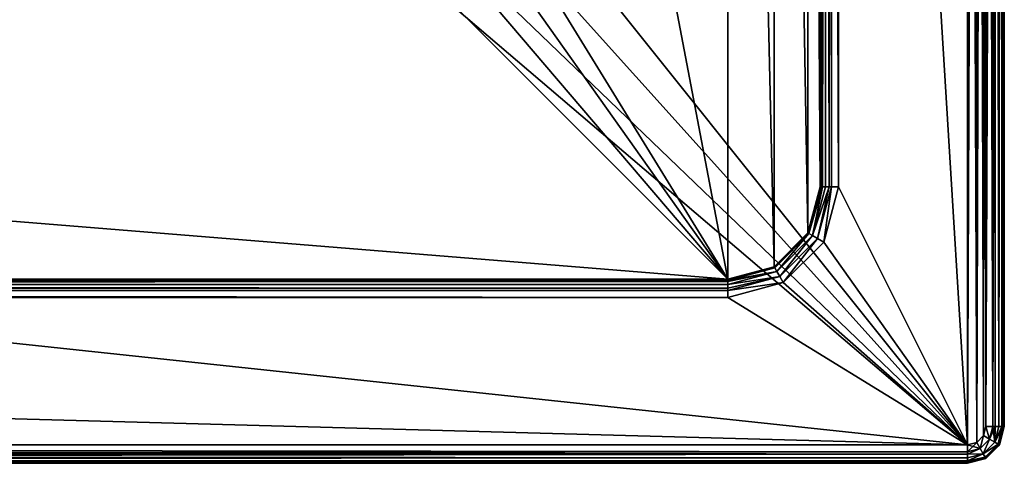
# Model space of a CAD drawing. Header units: millimetres. Extents: x -54 to 256, y -65 to 65.
# Tile 6 of 9: x 203 to 256, y -65 to -41. Entities that reach past the tile are written whole.
import ezdxf

# ---------------------------------------------------------------- set-up
doc = ezdxf.new("R2010")
doc.units = ezdxf.units.MM
doc.header["$LTSCALE"] = 25.4
doc.layers.get('0').update_dxf_attribs({"true_color": 0xff5454})

# ---------------------------------------------------------------- blocks, each defined once
blk = doc.blocks.new('GIPSY-PROSTOK_T-S-2206.STL')
at = {"color": 7, "true_color": 0xf3eeee}
mesh = blk.add_polyface(dxfattribs=at)
corners = [(-52.866, -63.5, 86.549), (-53, 63, 86.549), (-53, -63, 86.549), (-52.866, 63.5, 86.549), (-52.5, -63.866, 86.549), (-52.5, 63.866, 86.549), (-52, -64, 86.549), (-52, 64, 86.549), (-45, -50, 86.549), (-44.196, -53, 86.549), (-42, -55.196, 86.549), (-39, -56, 86.549), (254, -64, 86.549), (241, -56, 86.549), (244, -55.196, 86.549), (246.196, -53, 86.549), (247, -50, 86.549), (247, 50, 86.549), (-39, 56, 86.549), (254, 64, 86.549), (-42, 55.196, 86.549), (-44.196, 53, 86.549), (-45, 50, 86.549), (241, 56, 86.549), (244, 55.196, 86.549), (246.196, 53, 86.549), (254.5, -63.866, 86.549), (254.5, 63.866, 86.549), (254.866, -63.5, 86.549), (254.866, 63.5, 86.549), (255, -63, 86.549), (255, 63, 86.549)]
mesh.append_faces([[corners[k] for k in face] for face in [(0, 1, 2), (29, 30, 31)]], dxfattribs={"vtx0": -1, "color": 7})
mesh.append_faces([[corners[k] for k in face] for face in [(1, 0, 3), (3, 4, 5), (5, 6, 7), (8, 6, 9), (9, 6, 10), (10, 6, 11), (11, 12, 13), (13, 12, 14), (14, 12, 15), (15, 12, 16), (16, 12, 17), (7, 18, 19), (18, 7, 20), (20, 7, 21), (21, 7, 22), (22, 7, 8), (19, 26, 27), (27, 28, 29)]], dxfattribs={"vtx0": -1, "vtx1": -1, "color": 7})
mesh.append_faces([[corners[k] for k in face] for face in [(7, 6, 8), (19, 17, 12)]], dxfattribs={"vtx0": -1, "vtx1": -1, "vtx2": -1, "color": 7})
mesh.append_faces([[corners[k] for k in face] for face in [(3, 0, 4), (5, 4, 6), (11, 6, 12), (19, 18, 23), (19, 23, 24), (19, 24, 25), (19, 25, 17), (19, 12, 26), (27, 26, 28), (29, 28, 30)]], dxfattribs={"vtx0": -1, "vtx2": -1, "color": 7})
mesh = blk.add_polyface(dxfattribs=at)
corners = [(-52.866, 63.5, -13.451), (-53, -63, -13.451), (-53, 63, -13.451), (-52.866, -63.5, -13.451), (-52.5, 63.866, -13.451), (-52.5, -63.866, -13.451), (-52, 64, -13.451), (-52, -64, -13.451), (-23.196, 32, -13.451), (-21, 34.196, -13.451), (-18, 35, -13.451), (254, 64, -13.451), (-24, 29, -13.451), (220, 35, -13.451), (223, 34.196, -13.451), (225.196, 32, -13.451), (226, 29, -13.451), (226, -29, -13.451), (-18, -35, -13.451), (254, -64, -13.451), (-21, -34.196, -13.451), (-23.196, -32, -13.451), (-24, -29, -13.451), (220, -35, -13.451), (223, -34.196, -13.451), (225.196, -32, -13.451), (254.5, 63.866, -13.451), (254.5, -63.866, -13.451), (254.866, 63.5, -13.451), (254.866, -63.5, -13.451), (255, 63, -13.451), (255, -63, -13.451)]
mesh.append_faces([[corners[k] for k in face] for face in [(0, 1, 2), (29, 30, 31)]], dxfattribs={"vtx0": -1, "color": 7})
mesh.append_faces([[corners[k] for k in face] for face in [(1, 0, 3), (3, 4, 5), (5, 6, 7), (8, 6, 9), (9, 6, 10), (10, 11, 13), (13, 11, 14), (14, 11, 15), (15, 11, 16), (16, 11, 17), (7, 18, 19), (18, 7, 20), (20, 7, 21), (21, 7, 22), (22, 7, 12), (19, 26, 27), (27, 28, 29)]], dxfattribs={"vtx0": -1, "vtx1": -1, "color": 7})
mesh.append_faces([[corners[k] for k in face] for face in [(7, 6, 8), (19, 17, 11)]], dxfattribs={"vtx0": -1, "vtx1": -1, "vtx2": -1, "color": 7})
mesh.append_faces([[corners[k] for k in face] for face in [(3, 0, 4), (5, 4, 6), (10, 6, 11), (7, 8, 12), (19, 18, 23), (19, 23, 24), (19, 24, 25), (19, 25, 17), (19, 11, 26), (27, 26, 28), (29, 28, 30)]], dxfattribs={"vtx0": -1, "vtx2": -1, "color": 7})
mesh = blk.add_polyface(dxfattribs=at)
corners = [(255.5, 63, -13.317), (255.383, -63, -13.375), (255, -63, -13.451)]
mesh.append_faces([[corners[k] for k in face] for face in [(0, 1, 2)]], dxfattribs={"color": 7})
mesh = blk.add_polyface(dxfattribs=at)
corners = [(255.5, 63, -13.317), (255, -63, -13.451), (255, 63, -13.451)]
mesh.append_faces([[corners[k] for k in face] for face in [(0, 1, 2)]], dxfattribs={"color": 7})
mesh = blk.add_polyface(dxfattribs=at)
corners = [(255.5, 63, 86.415), (255, 63, 86.549), (255.383, -63, 86.473)]
mesh.append_faces([[corners[k] for k in face] for face in [(0, 1, 2)]], dxfattribs={"color": 7})
mesh = blk.add_polyface(dxfattribs=at)
corners = [(255.383, -63, 86.473), (255, 63, 86.549), (255, -63, 86.549)]
mesh.append_faces([[corners[k] for k in face] for face in [(0, 1, 2)]], dxfattribs={"color": 7})
mesh = blk.add_polyface(dxfattribs=at)
corners = [(255.707, -63, -13.158), (255.383, -63, -13.375), (255.707, 63, -13.158)]
mesh.append_faces([[corners[k] for k in face] for face in [(0, 1, 2)]], dxfattribs={"color": 7})
mesh = blk.add_polyface(dxfattribs=at)
corners = [(255.707, 63, -13.158), (255.383, -63, -13.375), (255.5, 63, -13.317)]
mesh.append_faces([[corners[k] for k in face] for face in [(0, 1, 2)]], dxfattribs={"color": 7})
mesh = blk.add_polyface(dxfattribs=at)
corners = [(255.5, 63, 86.415), (255.383, -63, 86.473), (255.5, -63, 86.415)]
mesh.append_faces([[corners[k] for k in face] for face in [(0, 1, 2)]], dxfattribs={"color": 7})
mesh = blk.add_polyface(dxfattribs=at)
corners = [(255.866, 63, 86.049), (255.5, 63, 86.415), (255.707, -63, 86.256)]
mesh.append_faces([[corners[k] for k in face] for face in [(0, 1, 2)]], dxfattribs={"color": 7})
mesh = blk.add_polyface(dxfattribs=at)
corners = [(255.707, -63, 86.256), (255.5, 63, 86.415), (255.5, -63, 86.415)]
mesh.append_faces([[corners[k] for k in face] for face in [(0, 1, 2)]], dxfattribs={"color": 7})
mesh = blk.add_polyface(dxfattribs=at)
corners = [(255.866, 63, -12.951), (255.924, -63, -12.833), (255.707, -63, -13.158)]
mesh.append_faces([[corners[k] for k in face] for face in [(0, 1, 2)]], dxfattribs={"color": 7})
mesh = blk.add_polyface(dxfattribs=at)
corners = [(255.866, 63, -12.951), (255.707, -63, -13.158), (255.707, 63, -13.158)]
mesh.append_faces([[corners[k] for k in face] for face in [(0, 1, 2)]], dxfattribs={"color": 7})
mesh = blk.add_polyface(dxfattribs=at)
corners = [(255.866, 63, 86.049), (255.707, -63, 86.256), (255.866, -63, 86.049)]
mesh.append_faces([[corners[k] for k in face] for face in [(0, 1, 2)]], dxfattribs={"color": 7})
mesh = blk.add_polyface(dxfattribs=at)
corners = [(256, 63, -12.451), (255.924, -63, -12.833), (255.866, 63, -12.951)]
mesh.append_faces([[corners[k] for k in face] for face in [(0, 1, 2)]], dxfattribs={"color": 7})
mesh = blk.add_polyface(dxfattribs=at)
corners = [(256, 63, 85.549), (255.866, -63, 86.049), (255.924, -63, 85.932)]
mesh.append_faces([[corners[k] for k in face] for face in [(0, 1, 2)]], dxfattribs={"color": 7})
mesh = blk.add_polyface(dxfattribs=at)
corners = [(255.866, 63, 86.049), (255.866, -63, 86.049), (256, 63, 85.549)]
mesh.append_faces([[corners[k] for k in face] for face in [(0, 1, 2)]], dxfattribs={"color": 7})
mesh = blk.add_polyface(dxfattribs=at)
corners = [(256, 63, -12.451), (256, -63, -12.451), (255.924, -63, -12.833)]
mesh.append_faces([[corners[k] for k in face] for face in [(0, 1, 2)]], dxfattribs={"color": 7})
mesh = blk.add_polyface(dxfattribs=at)
corners = [(256, 63, 85.549), (255.924, -63, 85.932), (256, -63, 85.549)]
mesh.append_faces([[corners[k] for k in face] for face in [(0, 1, 2)]], dxfattribs={"color": 7})
mesh = blk.add_polyface(dxfattribs=at)
corners = [(256, 63, -12.451), (256, -63, 85.549), (256, -63, -12.451), (256, 63, 85.549)]
mesh.append_faces([[corners[k] for k in face] for face in [(0, 1, 2), (1, 0, 3)]], dxfattribs={"vtx0": -1, "color": 7})
mesh = blk.add_polyface(dxfattribs=at)
corners = [(-43.33, -52.5, -4.451), (-44, 50, -4.451), (-44, -50, -4.451), (-43.33, 52.5, -4.451), (-41.5, -54.33, -4.451), (-41.5, 54.33, -4.451), (-39, -55, -4.451), (-39, 55, -4.451), (-23, -29, -4.451), (-22.33, -31.5, -4.451), (-20.5, -33.33, -4.451), (-18, -34, -4.451), (241, -55, -4.451), (220, -34, -4.451), (222.5, -33.33, -4.451), (224.33, -31.5, -4.451), (225, -29, -4.451), (225, 29, -4.451), (-18, 34, -4.451), (241, 55, -4.451), (-20.5, 33.33, -4.451), (-22.33, 31.5, -4.451), (-23, 29, -4.451), (220, 34, -4.451), (222.5, 33.33, -4.451), (224.33, 31.5, -4.451), (243.5, -54.33, -4.451), (243.5, 54.33, -4.451), (245.33, -52.5, -4.451), (245.33, 52.5, -4.451), (246, -50, -4.451), (246, 50, -4.451)]
mesh.append_faces([[corners[k] for k in face] for face in [(0, 1, 2), (29, 30, 31)]], dxfattribs={"vtx0": -1, "color": 7})
mesh.append_faces([[corners[k] for k in face] for face in [(1, 0, 3), (3, 4, 5), (5, 6, 7), (8, 6, 9), (9, 6, 10), (10, 6, 11), (11, 12, 13), (13, 12, 14), (14, 12, 15), (15, 12, 16), (16, 12, 17), (7, 18, 19), (18, 7, 20), (20, 7, 21), (21, 7, 22), (22, 7, 8), (19, 26, 27), (27, 28, 29)]], dxfattribs={"vtx0": -1, "vtx1": -1, "color": 7})
mesh.append_faces([[corners[k] for k in face] for face in [(7, 6, 8), (19, 17, 12)]], dxfattribs={"vtx0": -1, "vtx1": -1, "vtx2": -1, "color": 7})
mesh.append_faces([[corners[k] for k in face] for face in [(3, 0, 4), (5, 4, 6), (11, 6, 12), (19, 18, 23), (19, 23, 24), (19, 24, 25), (19, 25, 17), (19, 12, 26), (27, 26, 28), (29, 28, 30)]], dxfattribs={"vtx0": -1, "vtx2": -1, "color": 7})
mesh = blk.add_polyface(dxfattribs=at)
corners = [(246, 50, 85.549), (246, -50, -4.451), (246, -50, 85.549), (246, 50, -4.451)]
mesh.append_faces([[corners[k] for k in face] for face in [(0, 1, 2), (1, 0, 3)]], dxfattribs={"vtx0": -1, "color": 7})
mesh = blk.add_polyface(dxfattribs=at)
corners = [(246.076, 50, 85.932), (246, -50, 85.549), (246.076, -50, 85.932), (246, 50, 85.549)]
mesh.append_faces([[corners[k] for k in face] for face in [(0, 1, 2), (1, 0, 3)]], dxfattribs={"vtx0": -1, "color": 7})
mesh = blk.add_polyface(dxfattribs=at)
corners = [(246.134, 50, 86.049), (246.076, -50, 85.932), (246.134, -50, 86.049), (246.076, 50, 85.932)]
mesh.append_faces([[corners[k] for k in face] for face in [(0, 1, 2), (1, 0, 3)]], dxfattribs={"vtx0": -1, "color": 7})
mesh = blk.add_polyface(dxfattribs=at)
corners = [(246.293, 50, 86.256), (246.134, -50, 86.049), (246.293, -50, 86.256), (246.134, 50, 86.049)]
mesh.append_faces([[corners[k] for k in face] for face in [(0, 1, 2), (1, 0, 3)]], dxfattribs={"vtx0": -1, "color": 7})
mesh = blk.add_polyface(dxfattribs=at)
corners = [(246.5, -50, 86.415), (246.293, 50, 86.256), (246.293, -50, 86.256), (246.5, 50, 86.415)]
mesh.append_faces([[corners[k] for k in face] for face in [(0, 1, 2), (1, 0, 3)]], dxfattribs={"vtx0": -1, "color": 7})
mesh = blk.add_polyface(dxfattribs=at)
corners = [(246.617, -50, 86.473), (246.5, 50, 86.415), (246.5, -50, 86.415), (246.617, 50, 86.473)]
mesh.append_faces([[corners[k] for k in face] for face in [(0, 1, 2), (1, 0, 3)]], dxfattribs={"vtx0": -1, "color": 7})
mesh = blk.add_polyface(dxfattribs=at)
corners = [(247, -50, 86.549), (246.617, 50, 86.473), (246.617, -50, 86.473), (247, 50, 86.549)]
mesh.append_faces([[corners[k] for k in face] for face in [(0, 1, 2), (1, 0, 3)]], dxfattribs={"vtx0": -1, "color": 7})
mesh = blk.add_polyface(dxfattribs=at)
corners = [(246, -50, 85.549), (245.33, -52.5, -4.451), (245.33, -52.5, 85.549), (246, -50, -4.451)]
mesh.append_faces([[corners[k] for k in face] for face in [(0, 1, 2), (1, 0, 3)]], dxfattribs={"vtx0": -1, "color": 7})
mesh = blk.add_polyface(dxfattribs=at)
corners = [(246.076, -50, 85.932), (245.33, -52.5, 85.549), (245.396, -52.538, 85.932), (246, -50, 85.549)]
mesh.append_faces([[corners[k] for k in face] for face in [(0, 1, 2), (1, 0, 3)]], dxfattribs={"vtx0": -1, "color": 7})
mesh = blk.add_polyface(dxfattribs=at)
corners = [(246.134, -50, 86.049), (245.396, -52.538, 85.932), (245.584, -52.646, 86.256)]
mesh.append_faces([[corners[k] for k in face] for face in [(0, 1, 2)]], dxfattribs={"color": 7})
mesh = blk.add_polyface(dxfattribs=at)
corners = [(246.076, -50, 85.932), (245.396, -52.538, 85.932), (246.134, -50, 86.049)]
mesh.append_faces([[corners[k] for k in face] for face in [(0, 1, 2)]], dxfattribs={"color": 7})
mesh = blk.add_polyface(dxfattribs=at)
corners = [(246.5, -50, 86.415), (245.584, -52.646, 86.256), (245.865, -52.809, 86.473)]
mesh.append_faces([[corners[k] for k in face] for face in [(0, 1, 2)]], dxfattribs={"color": 7})
mesh = blk.add_polyface(dxfattribs=at)
corners = [(246.5, -50, 86.415), (246.293, -50, 86.256), (245.584, -52.646, 86.256)]
mesh.append_faces([[corners[k] for k in face] for face in [(0, 1, 2)]], dxfattribs={"color": 7})
mesh = blk.add_polyface(dxfattribs=at)
corners = [(246.134, -50, 86.049), (245.584, -52.646, 86.256), (246.293, -50, 86.256)]
mesh.append_faces([[corners[k] for k in face] for face in [(0, 1, 2)]], dxfattribs={"color": 7})
mesh = blk.add_polyface(dxfattribs=at)
corners = [(246.196, -53, 86.549), (246.617, -50, 86.473), (245.865, -52.809, 86.473), (247, -50, 86.549)]
mesh.append_faces([[corners[k] for k in face] for face in [(0, 1, 2), (1, 0, 3)]], dxfattribs={"vtx0": -1, "color": 7})
mesh = blk.add_polyface(dxfattribs=at)
corners = [(246.617, -50, 86.473), (246.5, -50, 86.415), (245.865, -52.809, 86.473)]
mesh.append_faces([[corners[k] for k in face] for face in [(0, 1, 2)]], dxfattribs={"color": 7})
mesh = blk.add_polyface(dxfattribs=at)
corners = [(243.5, -54.33, 85.549), (245.33, -52.5, -4.451), (243.5, -54.33, -4.451), (245.33, -52.5, 85.549)]
mesh.append_faces([[corners[k] for k in face] for face in [(0, 1, 2), (1, 0, 3)]], dxfattribs={"vtx0": -1, "color": 7})
mesh = blk.add_polyface(dxfattribs=at)
corners = [(243.538, -54.396, 85.932), (245.33, -52.5, 85.549), (243.5, -54.33, 85.549), (245.396, -52.538, 85.932)]
mesh.append_faces([[corners[k] for k in face] for face in [(0, 1, 2), (1, 0, 3)]], dxfattribs={"vtx0": -1, "color": 7})
mesh = blk.add_polyface(dxfattribs=at)
corners = [(243.646, -54.584, 86.256), (245.396, -52.538, 85.932), (243.538, -54.396, 85.932), (245.584, -52.646, 86.256)]
mesh.append_faces([[corners[k] for k in face] for face in [(0, 1, 2), (1, 0, 3)]], dxfattribs={"vtx0": -1, "color": 7})
mesh = blk.add_polyface(dxfattribs=at)
corners = [(243.809, -54.865, 86.473), (245.584, -52.646, 86.256), (243.646, -54.584, 86.256), (245.865, -52.809, 86.473)]
mesh.append_faces([[corners[k] for k in face] for face in [(0, 1, 2), (1, 0, 3)]], dxfattribs={"vtx0": -1, "color": 7})
mesh = blk.add_polyface(dxfattribs=at)
corners = [(244, -55.196, 86.549), (245.865, -52.809, 86.473), (243.809, -54.865, 86.473), (246.196, -53, 86.549)]
mesh.append_faces([[corners[k] for k in face] for face in [(0, 1, 2), (1, 0, 3)]], dxfattribs={"vtx0": -1, "color": 7})
mesh = blk.add_polyface(dxfattribs=at)
corners = [(241, -55, 85.549), (243.5, -54.33, -4.451), (241, -55, -4.451), (243.5, -54.33, 85.549)]
mesh.append_faces([[corners[k] for k in face] for face in [(0, 1, 2), (1, 0, 3)]], dxfattribs={"vtx0": -1, "color": 7})
mesh = blk.add_polyface(dxfattribs=at)
corners = [(241, -55.076, 85.932), (243.5, -54.33, 85.549), (241, -55, 85.549), (243.538, -54.396, 85.932)]
mesh.append_faces([[corners[k] for k in face] for face in [(0, 1, 2), (1, 0, 3)]], dxfattribs={"vtx0": -1, "color": 7})
mesh = blk.add_polyface(dxfattribs=at)
corners = [(243.646, -54.584, 86.256), (243.538, -54.396, 85.932), (241, -55.076, 85.932)]
mesh.append_faces([[corners[k] for k in face] for face in [(0, 1, 2)]], dxfattribs={"color": 7})
mesh = blk.add_polyface(dxfattribs=at)
corners = [(-39, -55, 85.549), (241, -55, -4.451), (-39, -55, -4.451), (241, -55, 85.549)]
mesh.append_faces([[corners[k] for k in face] for face in [(0, 1, 2), (1, 0, 3)]], dxfattribs={"vtx0": -1, "color": 7})
mesh = blk.add_polyface(dxfattribs=at)
corners = [(-39, -55.076, 85.932), (241, -55, 85.549), (-39, -55, 85.549), (241, -55.076, 85.932)]
mesh.append_faces([[corners[k] for k in face] for face in [(0, 1, 2), (1, 0, 3)]], dxfattribs={"vtx0": -1, "color": 7})
mesh = blk.add_polyface(dxfattribs=at)
corners = [(243.809, -54.865, 86.473), (243.646, -54.584, 86.256), (241, -55.293, 86.256)]
mesh.append_faces([[corners[k] for k in face] for face in [(0, 1, 2)]], dxfattribs={"color": 7})
mesh = blk.add_polyface(dxfattribs=at)
corners = [(243.646, -54.584, 86.256), (241, -55.076, 85.932), (241, -55.134, 86.049)]
mesh.append_faces([[corners[k] for k in face] for face in [(0, 1, 2)]], dxfattribs={"color": 7})
mesh = blk.add_polyface(dxfattribs=at)
corners = [(243.646, -54.584, 86.256), (241, -55.134, 86.049), (241, -55.293, 86.256)]
mesh.append_faces([[corners[k] for k in face] for face in [(0, 1, 2)]], dxfattribs={"color": 7})
mesh = blk.add_polyface(dxfattribs=at)
corners = [(244, -55.196, 86.549), (241, -55.617, 86.473), (241, -56, 86.549), (243.809, -54.865, 86.473)]
mesh.append_faces([[corners[k] for k in face] for face in [(0, 1, 2), (1, 0, 3)]], dxfattribs={"vtx0": -1, "color": 7})
mesh = blk.add_polyface(dxfattribs=at)
corners = [(243.809, -54.865, 86.473), (241, -55.5, 86.415), (241, -55.617, 86.473)]
mesh.append_faces([[corners[k] for k in face] for face in [(0, 1, 2)]], dxfattribs={"color": 7})
mesh = blk.add_polyface(dxfattribs=at)
corners = [(243.809, -54.865, 86.473), (241, -55.293, 86.256), (241, -55.5, 86.415)]
mesh.append_faces([[corners[k] for k in face] for face in [(0, 1, 2)]], dxfattribs={"color": 7})
mesh = blk.add_polyface(dxfattribs=at)
corners = [(-39, -55.134, 86.049), (241, -55.076, 85.932), (-39, -55.076, 85.932), (241, -55.134, 86.049)]
mesh.append_faces([[corners[k] for k in face] for face in [(0, 1, 2), (1, 0, 3)]], dxfattribs={"vtx0": -1, "color": 7})
mesh = blk.add_polyface(dxfattribs=at)
corners = [(-39, -55.293, 86.256), (241, -55.134, 86.049), (-39, -55.134, 86.049), (241, -55.293, 86.256)]
mesh.append_faces([[corners[k] for k in face] for face in [(0, 1, 2), (1, 0, 3)]], dxfattribs={"vtx0": -1, "color": 7})
mesh = blk.add_polyface(dxfattribs=at)
corners = [(241, -55.5, 86.415), (-39, -55.293, 86.256), (-39, -55.5, 86.415), (241, -55.293, 86.256)]
mesh.append_faces([[corners[k] for k in face] for face in [(0, 1, 2), (1, 0, 3)]], dxfattribs={"vtx0": -1, "color": 7})
mesh = blk.add_polyface(dxfattribs=at)
corners = [(241, -55.617, 86.473), (-39, -55.5, 86.415), (-39, -55.617, 86.473), (241, -55.5, 86.415)]
mesh.append_faces([[corners[k] for k in face] for face in [(0, 1, 2), (1, 0, 3)]], dxfattribs={"vtx0": -1, "color": 7})
mesh = blk.add_polyface(dxfattribs=at)
corners = [(241, -56, 86.549), (-39, -55.617, 86.473), (-39, -56, 86.549), (241, -55.617, 86.473)]
mesh.append_faces([[corners[k] for k in face] for face in [(0, 1, 2), (1, 0, 3)]], dxfattribs={"vtx0": -1, "color": 7})
mesh = blk.add_polyface(dxfattribs=at)
corners = [(255, -63, -13.451), (255.197, -63.691, -13.375), (254.866, -63.5, -13.451), (255.383, -63, -13.375)]
mesh.append_faces([[corners[k] for k in face] for face in [(0, 1, 2), (1, 0, 3)]], dxfattribs={"vtx0": -1, "color": 7})
mesh = blk.add_polyface(dxfattribs=at)
corners = [(255.197, -63.691, 86.473), (255, -63, 86.549), (254.866, -63.5, 86.549), (255.383, -63, 86.473)]
mesh.append_faces([[corners[k] for k in face] for face in [(0, 1, 2), (1, 0, 3)]], dxfattribs={"vtx0": -1, "color": 7})
mesh = blk.add_polyface(dxfattribs=at)
corners = [(255.383, -63, -13.375), (255.478, -63.854, -13.158), (255.197, -63.691, -13.375), (255.707, -63, -13.158)]
mesh.append_faces([[corners[k] for k in face] for face in [(0, 1, 2), (1, 0, 3)]], dxfattribs={"vtx0": -1, "color": 7})
mesh = blk.add_polyface(dxfattribs=at)
corners = [(255.5, -63, 86.415), (255.197, -63.691, 86.473), (255.478, -63.854, 86.256)]
mesh.append_faces([[corners[k] for k in face] for face in [(0, 1, 2)]], dxfattribs={"color": 7})
mesh = blk.add_polyface(dxfattribs=at)
corners = [(255.5, -63, 86.415), (255.383, -63, 86.473), (255.197, -63.691, 86.473)]
mesh.append_faces([[corners[k] for k in face] for face in [(0, 1, 2)]], dxfattribs={"color": 7})
mesh = blk.add_polyface(dxfattribs=at)
corners = [(255.478, -63.854, -13.158), (255.924, -63, -12.833), (255.666, -63.962, -12.833), (255.707, -63, -13.158)]
mesh.append_faces([[corners[k] for k in face] for face in [(0, 1, 2), (1, 0, 3)]], dxfattribs={"vtx0": -1, "color": 7})
mesh = blk.add_polyface(dxfattribs=at)
corners = [(255.866, -63, 86.049), (255.478, -63.854, 86.256), (255.666, -63.962, 85.932)]
mesh.append_faces([[corners[k] for k in face] for face in [(0, 1, 2)]], dxfattribs={"color": 7})
mesh = blk.add_polyface(dxfattribs=at)
corners = [(255.707, -63, 86.256), (255.478, -63.854, 86.256), (255.866, -63, 86.049)]
mesh.append_faces([[corners[k] for k in face] for face in [(0, 1, 2)]], dxfattribs={"color": 7})
mesh = blk.add_polyface(dxfattribs=at)
corners = [(255.707, -63, 86.256), (255.5, -63, 86.415), (255.478, -63.854, 86.256)]
mesh.append_faces([[corners[k] for k in face] for face in [(0, 1, 2)]], dxfattribs={"color": 7})
mesh = blk.add_polyface(dxfattribs=at)
corners = [(255.666, -63.962, -12.833), (256, -63, -12.451), (255.732, -64, -12.451), (255.924, -63, -12.833)]
mesh.append_faces([[corners[k] for k in face] for face in [(0, 1, 2), (1, 0, 3)]], dxfattribs={"vtx0": -1, "color": 7})
mesh = blk.add_polyface(dxfattribs=at)
corners = [(256, -63, 85.549), (255.666, -63.962, 85.932), (255.732, -64, 85.549), (255.924, -63, 85.932)]
mesh.append_faces([[corners[k] for k in face] for face in [(0, 1, 2), (1, 0, 3)]], dxfattribs={"vtx0": -1, "color": 7})
mesh = blk.add_polyface(dxfattribs=at)
corners = [(255.866, -63, 86.049), (255.666, -63.962, 85.932), (255.924, -63, 85.932)]
mesh.append_faces([[corners[k] for k in face] for face in [(0, 1, 2)]], dxfattribs={"color": 7})
mesh = blk.add_polyface(dxfattribs=at)
corners = [(256, -63, -12.451), (255.732, -64, 85.549), (255.732, -64, -12.451), (256, -63, 85.549)]
mesh.append_faces([[corners[k] for k in face] for face in [(0, 1, 2), (1, 0, 3)]], dxfattribs={"vtx0": -1, "color": 7})
mesh = blk.add_polyface(dxfattribs=at)
corners = [(254.866, -63.5, -13.451), (254.691, -64.197, -13.375), (254.5, -63.866, -13.451), (255.197, -63.691, -13.375)]
mesh.append_faces([[corners[k] for k in face] for face in [(0, 1, 2), (1, 0, 3)]], dxfattribs={"vtx0": -1, "color": 7})
mesh = blk.add_polyface(dxfattribs=at)
corners = [(254.691, -64.197, 86.473), (254.866, -63.5, 86.549), (254.5, -63.866, 86.549), (255.197, -63.691, 86.473)]
mesh.append_faces([[corners[k] for k in face] for face in [(0, 1, 2), (1, 0, 3)]], dxfattribs={"vtx0": -1, "color": 7})
mesh = blk.add_polyface(dxfattribs=at)
corners = [(254, -64.383, -13.375), (-52, -64.5, -13.317), (-52, -64, -13.451)]
mesh.append_faces([[corners[k] for k in face] for face in [(0, 1, 2)]], dxfattribs={"color": 7})
mesh = blk.add_polyface(dxfattribs=at)
corners = [(254, -64.383, -13.375), (-52, -64, -13.451), (254, -64, -13.451)]
mesh.append_faces([[corners[k] for k in face] for face in [(0, 1, 2)]], dxfattribs={"color": 7})
mesh = blk.add_polyface(dxfattribs=at)
corners = [(254, -64.5, 86.415), (-52, -64, 86.549), (-52, -64.5, 86.415)]
mesh.append_faces([[corners[k] for k in face] for face in [(0, 1, 2)]], dxfattribs={"color": 7})
mesh = blk.add_polyface(dxfattribs=at)
corners = [(254, -64.383, 86.473), (-52, -64, 86.549), (254, -64.5, 86.415)]
mesh.append_faces([[corners[k] for k in face] for face in [(0, 1, 2)]], dxfattribs={"color": 7})
mesh = blk.add_polyface(dxfattribs=at)
corners = [(254, -64, 86.549), (-52, -64, 86.549), (254, -64.383, 86.473)]
mesh.append_faces([[corners[k] for k in face] for face in [(0, 1, 2)]], dxfattribs={"color": 7})
mesh = blk.add_polyface(dxfattribs=at)
corners = [(254.5, -63.866, -13.451), (254, -64.383, -13.375), (254, -64, -13.451), (254.691, -64.197, -13.375)]
mesh.append_faces([[corners[k] for k in face] for face in [(0, 1, 2), (1, 0, 3)]], dxfattribs={"vtx0": -1, "color": 7})
mesh = blk.add_polyface(dxfattribs=at)
corners = [(254.691, -64.197, 86.473), (254, -64, 86.549), (254, -64.383, 86.473), (254.5, -63.866, 86.549)]
mesh.append_faces([[corners[k] for k in face] for face in [(0, 1, 2), (1, 0, 3)]], dxfattribs={"vtx0": -1, "color": 7})
mesh = blk.add_polyface(dxfattribs=at)
corners = [(255.197, -63.691, -13.375), (254.854, -64.478, -13.158), (254.691, -64.197, -13.375), (255.478, -63.854, -13.158)]
mesh.append_faces([[corners[k] for k in face] for face in [(0, 1, 2), (1, 0, 3)]], dxfattribs={"vtx0": -1, "color": 7})
mesh = blk.add_polyface(dxfattribs=at)
corners = [(254.854, -64.478, 86.256), (255.197, -63.691, 86.473), (254.691, -64.197, 86.473), (255.478, -63.854, 86.256)]
mesh.append_faces([[corners[k] for k in face] for face in [(0, 1, 2), (1, 0, 3)]], dxfattribs={"vtx0": -1, "color": 7})
mesh = blk.add_polyface(dxfattribs=at)
corners = [(254.854, -64.478, -13.158), (255.666, -63.962, -12.833), (254.962, -64.666, -12.833), (255.478, -63.854, -13.158)]
mesh.append_faces([[corners[k] for k in face] for face in [(0, 1, 2), (1, 0, 3)]], dxfattribs={"vtx0": -1, "color": 7})
mesh = blk.add_polyface(dxfattribs=at)
corners = [(255.666, -63.962, 85.932), (254.854, -64.478, 86.256), (254.962, -64.666, 85.932), (255.478, -63.854, 86.256)]
mesh.append_faces([[corners[k] for k in face] for face in [(0, 1, 2), (1, 0, 3)]], dxfattribs={"vtx0": -1, "color": 7})
mesh = blk.add_polyface(dxfattribs=at)
corners = [(254.962, -64.666, -12.833), (255.732, -64, -12.451), (255, -64.732, -12.451), (255.666, -63.962, -12.833)]
mesh.append_faces([[corners[k] for k in face] for face in [(0, 1, 2), (1, 0, 3)]], dxfattribs={"vtx0": -1, "color": 7})
mesh = blk.add_polyface(dxfattribs=at)
corners = [(255.732, -64, 85.549), (254.962, -64.666, 85.932), (255, -64.732, 85.549), (255.666, -63.962, 85.932)]
mesh.append_faces([[corners[k] for k in face] for face in [(0, 1, 2), (1, 0, 3)]], dxfattribs={"vtx0": -1, "color": 7})
mesh = blk.add_polyface(dxfattribs=at)
corners = [(255.732, -64, -12.451), (255, -64.732, 85.549), (255, -64.732, -12.451), (255.732, -64, 85.549)]
mesh.append_faces([[corners[k] for k in face] for face in [(0, 1, 2), (1, 0, 3)]], dxfattribs={"vtx0": -1, "color": 7})
mesh = blk.add_polyface(dxfattribs=at)
corners = [(254, -64.5, -13.317), (-52, -64.5, -13.317), (254, -64.383, -13.375)]
mesh.append_faces([[corners[k] for k in face] for face in [(0, 1, 2)]], dxfattribs={"color": 7})
mesh = blk.add_polyface(dxfattribs=at)
corners = [(254, -64.707, -13.158), (-52, -64.866, -12.951), (254, -64.5, -13.317)]
mesh.append_faces([[corners[k] for k in face] for face in [(0, 1, 2)]], dxfattribs={"color": 7})
mesh = blk.add_polyface(dxfattribs=at)
corners = [(254, -64.5, -13.317), (-52, -64.866, -12.951), (-52, -64.5, -13.317)]
mesh.append_faces([[corners[k] for k in face] for face in [(0, 1, 2)]], dxfattribs={"color": 7})
mesh = blk.add_polyface(dxfattribs=at)
corners = [(254, -64.707, 86.256), (-52, -64.5, 86.415), (-52, -64.866, 86.049)]
mesh.append_faces([[corners[k] for k in face] for face in [(0, 1, 2)]], dxfattribs={"color": 7})
mesh = blk.add_polyface(dxfattribs=at)
corners = [(254, -64.5, 86.415), (-52, -64.5, 86.415), (254, -64.707, 86.256)]
mesh.append_faces([[corners[k] for k in face] for face in [(0, 1, 2)]], dxfattribs={"color": 7})
mesh = blk.add_polyface(dxfattribs=at)
corners = [(254.691, -64.197, -13.375), (254, -64.5, -13.317), (254, -64.383, -13.375)]
mesh.append_faces([[corners[k] for k in face] for face in [(0, 1, 2)]], dxfattribs={"color": 7})
mesh = blk.add_polyface(dxfattribs=at)
corners = [(254.854, -64.478, -13.158), (254, -64.5, -13.317), (254.691, -64.197, -13.375)]
mesh.append_faces([[corners[k] for k in face] for face in [(0, 1, 2)]], dxfattribs={"color": 7})
mesh = blk.add_polyface(dxfattribs=at)
corners = [(254.854, -64.478, 86.256), (254.691, -64.197, 86.473), (254, -64.5, 86.415)]
mesh.append_faces([[corners[k] for k in face] for face in [(0, 1, 2)]], dxfattribs={"color": 7})
mesh = blk.add_polyface(dxfattribs=at)
corners = [(254.691, -64.197, 86.473), (254, -64.383, 86.473), (254, -64.5, 86.415)]
mesh.append_faces([[corners[k] for k in face] for face in [(0, 1, 2)]], dxfattribs={"color": 7})
mesh = blk.add_polyface(dxfattribs=at)
corners = [(254.962, -64.666, -12.833), (254, -64.866, -12.951), (254.854, -64.478, -13.158)]
mesh.append_faces([[corners[k] for k in face] for face in [(0, 1, 2)]], dxfattribs={"color": 7})
mesh = blk.add_polyface(dxfattribs=at)
corners = [(254, -64.866, -12.951), (254, -64.707, -13.158), (254.854, -64.478, -13.158)]
mesh.append_faces([[corners[k] for k in face] for face in [(0, 1, 2)]], dxfattribs={"color": 7})
mesh = blk.add_polyface(dxfattribs=at)
corners = [(254.854, -64.478, -13.158), (254, -64.707, -13.158), (254, -64.5, -13.317)]
mesh.append_faces([[corners[k] for k in face] for face in [(0, 1, 2)]], dxfattribs={"color": 7})
mesh = blk.add_polyface(dxfattribs=at)
corners = [(254.854, -64.478, 86.256), (254, -64.866, 86.049), (254.962, -64.666, 85.932)]
mesh.append_faces([[corners[k] for k in face] for face in [(0, 1, 2)]], dxfattribs={"color": 7})
mesh = blk.add_polyface(dxfattribs=at)
corners = [(254.854, -64.478, 86.256), (254, -64.5, 86.415), (254, -64.707, 86.256)]
mesh.append_faces([[corners[k] for k in face] for face in [(0, 1, 2)]], dxfattribs={"color": 7})
mesh = blk.add_polyface(dxfattribs=at)
corners = [(254, -64.707, 86.256), (254, -64.866, 86.049), (254.854, -64.478, 86.256)]
mesh.append_faces([[corners[k] for k in face] for face in [(0, 1, 2)]], dxfattribs={"color": 7})
mesh = blk.add_polyface(dxfattribs=at)
corners = [(255, -64.732, -12.451), (254, -64.924, -12.833), (254.962, -64.666, -12.833), (254, -65, -12.451)]
mesh.append_faces([[corners[k] for k in face] for face in [(0, 1, 2), (1, 0, 3)]], dxfattribs={"vtx0": -1, "color": 7})
mesh = blk.add_polyface(dxfattribs=at)
corners = [(254, -64.924, -12.833), (254, -64.866, -12.951), (254.962, -64.666, -12.833)]
mesh.append_faces([[corners[k] for k in face] for face in [(0, 1, 2)]], dxfattribs={"color": 7})
mesh = blk.add_polyface(dxfattribs=at)
corners = [(254.962, -64.666, 85.932), (254, -65, 85.549), (255, -64.732, 85.549), (254, -64.924, 85.932)]
mesh.append_faces([[corners[k] for k in face] for face in [(0, 1, 2), (1, 0, 3)]], dxfattribs={"vtx0": -1, "color": 7})
mesh = blk.add_polyface(dxfattribs=at)
corners = [(254, -64.866, 86.049), (254, -64.924, 85.932), (254.962, -64.666, 85.932)]
mesh.append_faces([[corners[k] for k in face] for face in [(0, 1, 2)]], dxfattribs={"color": 7})
mesh = blk.add_polyface(dxfattribs=at)
corners = [(-52, -64.866, -12.951), (254, -64.707, -13.158), (254, -64.866, -12.951)]
mesh.append_faces([[corners[k] for k in face] for face in [(0, 1, 2)]], dxfattribs={"color": 7})
mesh = blk.add_polyface(dxfattribs=at)
corners = [(254, -64.707, 86.256), (-52, -64.866, 86.049), (254, -64.866, 86.049)]
mesh.append_faces([[corners[k] for k in face] for face in [(0, 1, 2)]], dxfattribs={"color": 7})
mesh = blk.add_polyface(dxfattribs=at)
corners = [(-52, -65, -12.451), (254, -64.866, -12.951), (254, -64.924, -12.833)]
mesh.append_faces([[corners[k] for k in face] for face in [(0, 1, 2)]], dxfattribs={"color": 7})
mesh = blk.add_polyface(dxfattribs=at)
corners = [(-52, -65, -12.451), (-52, -64.866, -12.951), (254, -64.866, -12.951)]
mesh.append_faces([[corners[k] for k in face] for face in [(0, 1, 2)]], dxfattribs={"color": 7})
mesh = blk.add_polyface(dxfattribs=at)
corners = [(-52, -64.866, 86.049), (-52, -65, 85.549), (254, -64.924, 85.932)]
mesh.append_faces([[corners[k] for k in face] for face in [(0, 1, 2)]], dxfattribs={"color": 7})
mesh = blk.add_polyface(dxfattribs=at)
corners = [(-52, -64.866, 86.049), (254, -64.924, 85.932), (254, -64.866, 86.049)]
mesh.append_faces([[corners[k] for k in face] for face in [(0, 1, 2)]], dxfattribs={"color": 7})
mesh = blk.add_polyface(dxfattribs=at)
corners = [(-52, -65, -12.451), (254, -64.924, -12.833), (254, -65, -12.451)]
mesh.append_faces([[corners[k] for k in face] for face in [(0, 1, 2)]], dxfattribs={"color": 7})
mesh = blk.add_polyface(dxfattribs=at)
corners = [(254, -64.924, 85.932), (-52, -65, 85.549), (254, -65, 85.549)]
mesh.append_faces([[corners[k] for k in face] for face in [(0, 1, 2)]], dxfattribs={"color": 7})
mesh = blk.add_polyface(dxfattribs=at)
corners = [(254, -65, 85.549), (-52, -65, -12.451), (254, -65, -12.451), (-52, -65, 85.549)]
mesh.append_faces([[corners[k] for k in face] for face in [(0, 1, 2), (1, 0, 3)]], dxfattribs={"vtx0": -1, "color": 7})
mesh = blk.add_polyface(dxfattribs=at)
corners = [(255, -64.732, 85.549), (254, -65, -12.451), (255, -64.732, -12.451), (254, -65, 85.549)]
mesh.append_faces([[corners[k] for k in face] for face in [(0, 1, 2), (1, 0, 3)]], dxfattribs={"vtx0": -1, "color": 7})

msp = doc.modelspace()

# ---------------------------------------------------------------- block references
at = {"color": 0}
msp.add_blockref('GIPSY-PROSTOK_T-S-2206.STL', (0, 0), dxfattribs=at)

doc.saveas('drawing.dxf')
